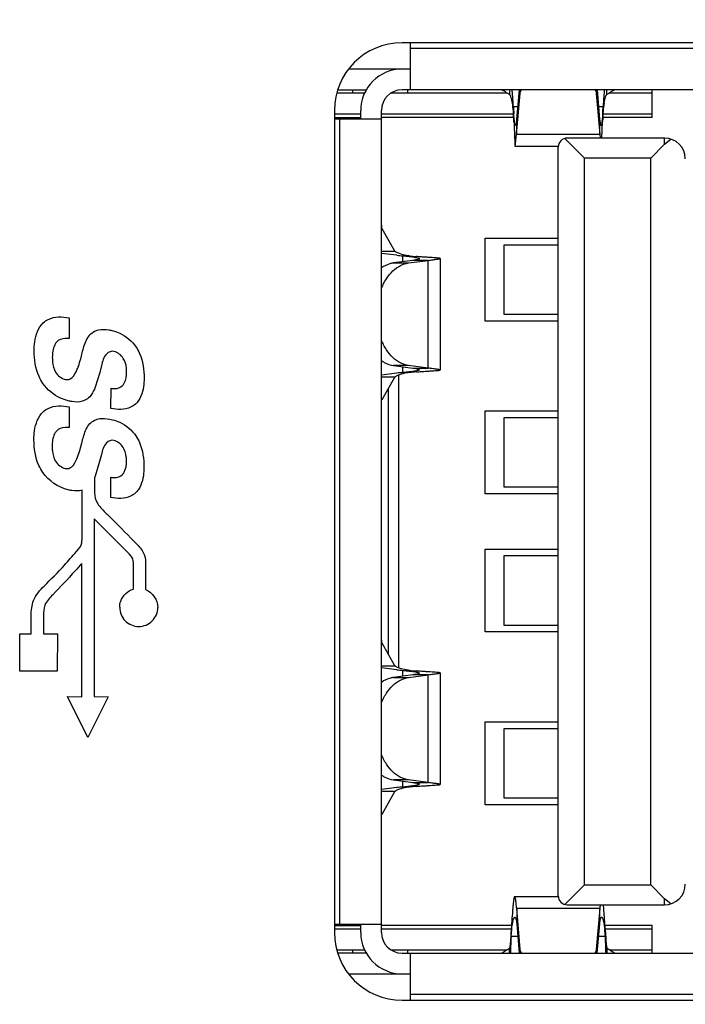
# Model space of a CAD drawing. Header units: inches. Extents: x 0 to 34, y 0 to 22.
# Tile 58 of 74: x 20.695 to 21.074, y 14.832 to 15.393. Entities that reach past the tile are written whole.
import ezdxf

# ---------------------------------------------------------------- set-up
doc = ezdxf.new("R2010")
doc.units = ezdxf.units.IN
doc.header["$LTSCALE"] = 1.87
doc.header["$MEASUREMENT"] = 0
doc.layers.get('0').update_dxf_attribs({"linetype": 'CONTINUOUS'})
doc.layers.add('02___PRT_ALL_AXES', color=7, linetype='CONTINUOUS')
doc.layers.add('DIMENSIONS', color=7, linetype='CONTINUOUS')
doc.styles.get("Standard").update_dxf_attribs({"font": 'txt', "width": 0.8})
doc.dimstyles.new('DIMSTYLE_1', dxfattribs={"dimtxt": 0.125, "dimasz": 0.18, "dimexe": 0.125, "dimexo": 0.0625, "dimgap": 0.0625, "dimtad": 0, "dimtih": 1, "dimtoh": 1, "dimdec": 3, "dimzin": 4, "dimdsep": 46, "dimtxsty": 'STANDARD', "dimblk": '_FILLED', "dimblk1": '_FILLED', "dimblk2": '_FILLED', "dimcen": 0.09, "dimadec": 0, "dimazin": 0, "dimtp": 0.001, "dimtm": 0.001, "dimtfac": 1, "dimtdec": 3, "dimtofl": 0, "dimtmove": 0, "dimatfit": 3, "dimldrblk": '_FILLED', "dimfxl": 1, "dimtolj": 1, "dimtzin": 4, "dimarcsym": 0})

# ---------------------------------------------------------------- blocks, each defined once
blk = doc.blocks.new('_FILLED')
at = {"color": 0, "linetype": 'BYBLOCK'}
blk.add_solid([(0, 0), (-1, 0.1736111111), (-1, -0.1736111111)], dxfattribs=at)
blk = doc.blocks.new('*D21')
at = {"layer": 'DIMENSIONS', "color": 2, "linetype": 'CONTINUOUS'}
for p, q in [((21.1172208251, 16.1584985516), (22.5545664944, 16.1584985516)), ((22.4295664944, 16.1584985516), (22.4295664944, 15.7580064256)), ((22.4295664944, 15.1075142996), (22.4295664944, 15.5080064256)), ((21.1172208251, 15.1075142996), (22.5545664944, 15.1075142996))]:
    blk.add_line(p, q, dxfattribs=at)
at = {"layer": 'DIMENSIONS', "color": 2, "linetype": 'CONTINUOUS', "xscale": 0.18, "yscale": 0.18, "zscale": 0.18}
for p, rotation in [((22.4295664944, 16.1584985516), 90), ((22.4295664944, 15.1075142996), 270)]:
    blk.add_blockref('_FILLED', p, dxfattribs=dict(at, rotation=rotation))
at = {"layer": 'DIMENSIONS', "color": 2, "linetype": 'CONTINUOUS', "insert": (22.4295664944, 15.6955064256), "char_height": 0.125, "width": 1.225, "attachment_point": 2, "line_spacing_factor": 0.9}
blk.add_mtext('1.051{\\Ftxt.shx;\\W1.000000;\\H0.125000; }[26.7]', dxfattribs=at)
blk = doc.blocks.new('*D22')
at = {"layer": 'DIMENSIONS', "color": 2, "linetype": 'CONTINUOUS'}
for p, q in [((21.1172208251, 15.1075142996), (22.5545664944, 15.1075142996)), ((22.4295664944, 15.1075142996), (22.4295664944, 14.4300182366)), ((22.4295664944, 13.5025221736), (22.4295664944, 14.1800182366)), ((21.3043664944, 13.5025221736), (22.5545664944, 13.5025221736))]:
    blk.add_line(p, q, dxfattribs=at)
at = {"layer": 'DIMENSIONS', "color": 2, "linetype": 'CONTINUOUS', "xscale": 0.18, "yscale": 0.18, "zscale": 0.18}
for p, rotation in [((22.4295664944, 15.1075142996), 90), ((22.4295664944, 13.5025221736), 270)]:
    blk.add_blockref('_FILLED', p, dxfattribs=dict(at, rotation=rotation))
at = {"layer": 'DIMENSIONS', "color": 2, "linetype": 'CONTINUOUS', "insert": (22.4295664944, 14.3675182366), "char_height": 0.125, "width": 1.325, "attachment_point": 2, "line_spacing_factor": 0.9}
blk.add_mtext('1.605{\\Ftxt.shx;\\W1.000000;\\H0.125000; }[40.77]', dxfattribs=at)

msp = doc.modelspace()

# ---------------------------------------------------------------- linework, layer by layer
at = {"color": 7, "linetype": 'CONTINUOUS'}
for p, q in [((20.9177129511, 15.3535772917), (20.9177129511, 15.3803883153)), ((20.9177129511, 15.377199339), (21.0862168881, 15.377199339)), ((20.9177129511, 15.3653883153), (20.882454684, 15.3653883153)), ((20.8915245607, 15.3516087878), (20.8756700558, 15.3516087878)), ((20.8762338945, 15.3535772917), (20.8925320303, 15.3535772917)), ((20.8846420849, 15.3535772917), (20.8846420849, 15.3516087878)), ((20.9729371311, 15.3516087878), (20.9064899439, 15.3516087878)), ((21.0909412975, 15.3535772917), (20.9129885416, 15.3535772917)), ((20.9161381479, 15.3516087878), (20.9161381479, 15.3535772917)), ((20.9744660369, 15.3506405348), (20.9744676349, 15.3535772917)), ((20.9796655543, 15.3535772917), (20.9781622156, 15.3368363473)), ((20.9781622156, 15.3281983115), (20.9802523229, 15.3514734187)), ((20.9802523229, 15.3514734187), (20.9802523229, 15.3535772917)), ((21.0236775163, 15.3535772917), (21.0236775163, 15.3514734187)), ((21.0236775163, 15.3514734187), (21.0257676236, 15.3281983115)), ((21.0257676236, 15.3368363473), (21.0242642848, 15.3535772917)), ((21.0294622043, 15.3535772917), (21.0294638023, 15.3506405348)), ((21.0555082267, 15.3516087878), (21.0309927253, 15.3516087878)), ((21.0555082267, 15.3378292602), (21.0555082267, 15.3535772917)), ((20.9763740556, 15.3439740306), (20.9788031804, 15.3439740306)), ((21.0251266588, 15.3439740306), (21.0275557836, 15.3439740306)), ((20.8743664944, 15.3397977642), (20.8893664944, 15.3397977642)), ((20.8743664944, 15.3378292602), (20.8893664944, 15.3378292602)), ((20.8893664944, 15.3370418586), (20.8893664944, 15.3417662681)), ((20.901177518, 14.8732623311), (20.901177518, 15.3417662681)), ((20.901177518, 15.3397977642), (20.9764686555, 15.3397977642)), ((20.9765789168, 15.3378292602), (20.901177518, 15.3378292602)), ((21.0555082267, 15.3378292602), (21.0273501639, 15.3378292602)), ((21.0274606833, 15.3397977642), (21.0555082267, 15.3397977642)), ((20.8743664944, 15.3370418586), (20.901177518, 15.3370418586)), ((20.8775554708, 14.8779867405), (20.8775554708, 15.3370418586)), ((20.9781622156, 15.3368363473), (20.9781622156, 15.3281983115)), ((21.0257676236, 15.3281983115), (21.0257676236, 15.3368363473)), ((21.0268268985, 15.3260182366), (21.0272275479, 15.3354857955)), ((20.9774245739, 15.3212939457), (20.9781622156, 15.3281983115)), ((20.9781622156, 15.3281983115), (21.0257676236, 15.3281983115)), ((21.0057397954, 15.325838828), (21.0169255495, 15.3146530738)), ((21.0625948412, 15.3260182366), (21.0070830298, 15.3260182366)), ((21.0257676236, 15.3281983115), (21.02596127, 15.3260182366)), ((21.0625948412, 15.3225270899), (21.0625948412, 15.3260182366)), ((21.0019800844, 15.3212938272), (20.9774245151, 15.3212938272)), ((21.0019649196, 14.8941284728), (21.0019649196, 15.3209001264)), ((21.0547208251, 15.3146530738), (21.0625948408, 15.3225270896)), ((21.0625948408, 15.3225270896), (21.0660859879, 15.3254904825)), ((21.0169255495, 14.9003755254), (21.0169255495, 15.3146530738)), ((21.0547208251, 15.3146530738), (21.0169255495, 15.3146530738)), ((21.0547208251, 14.9003755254), (21.0547208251, 15.3146530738)), ((20.9011775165, 15.2743209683), (20.9015555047, 15.2743194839)), ((20.9088754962, 15.2614946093), (20.9015531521, 15.2743194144)), ((20.9602326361, 15.2216875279), (20.9602326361, 15.2689316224)), ((20.9602326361, 15.2689316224), (21.0019649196, 15.2689316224)), ((20.9708625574, 15.2649946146), (20.9708625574, 15.2256245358)), ((21.0019649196, 15.2649946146), (20.9708638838, 15.2649946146)), ((20.9099567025, 15.2592088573), (20.9011676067, 15.2603013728)), ((20.901177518, 15.2614946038), (20.9088733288, 15.261494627)), ((20.9134393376, 15.258861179), (20.9171850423, 15.258861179)), ((20.9134393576, 15.2555658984), (20.9134393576, 15.258861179)), ((20.9134393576, 15.258861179), (20.918939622, 15.2582594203)), ((20.9191454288, 15.2563337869), (20.908067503, 15.2548429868)), ((20.908067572, 15.2548429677), (20.9167041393, 15.2548430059)), ((20.9167042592, 15.2548429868), (20.9277814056, 15.2563337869)), ((20.9277816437, 15.2563338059), (20.9191450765, 15.2563337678)), ((20.9277814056, 15.1949152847), (20.9277814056, 15.2563337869)), ((20.9346545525, 15.2574076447), (20.9346545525, 15.1938414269)), ((20.9708638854, 15.2256245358), (21.0019649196, 15.2256245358)), ((21.0019649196, 15.2216875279), (20.9602326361, 15.2216875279)), ((20.9099233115, 15.1920367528), (20.9011675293, 15.190947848)), ((20.908067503, 15.1964060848), (20.9191454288, 15.1949152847)), ((20.9167041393, 15.1964060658), (20.908067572, 15.1964061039)), ((20.9171850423, 15.1923878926), (20.9134393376, 15.1923878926)), ((20.9134393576, 15.1923878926), (20.9134393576, 15.1956831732)), ((20.9189396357, 15.1929896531), (20.9134393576, 15.1923878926)), ((20.9277814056, 15.1949152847), (20.9167042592, 15.1964060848)), ((20.9191450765, 15.1949153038), (20.9277816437, 15.1949152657)), ((20.9088733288, 15.1897544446), (20.901177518, 15.1897544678)), ((20.901553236, 15.1769298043), (20.9088754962, 15.1897544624)), ((20.9110200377, 15.0240856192), (20.9110200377, 15.1909431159)), ((20.9051145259, 15.0318613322), (20.9051145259, 15.183167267)), ((20.9015555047, 15.1769295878), (20.9011775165, 15.1769281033)), ((20.9602326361, 15.1232623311), (20.9602326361, 15.1705064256)), ((20.9602326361, 15.1705064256), (21.0019649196, 15.1705064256)), ((20.9708625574, 15.1665694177), (20.9708625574, 15.127199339)), ((21.0019649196, 15.1665694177), (20.9708638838, 15.1665694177)), ((20.9708638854, 15.127199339), (21.0019649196, 15.127199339)), ((21.0019649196, 15.1232623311), (20.9602326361, 15.1232623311)), ((20.9602326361, 15.0445221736), (20.9602326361, 15.0917662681)), ((20.9602326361, 15.0917662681), (21.0019649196, 15.0917662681)), ((20.9708625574, 15.0878292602), (20.9708625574, 15.0484591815)), ((21.0019649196, 15.0878292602), (20.9708638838, 15.0878292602)), ((20.9708638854, 15.0484591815), (21.0019649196, 15.0484591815)), ((21.0019649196, 15.0445221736), (20.9602326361, 15.0445221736)), ((20.9011775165, 15.0381004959), (20.9015555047, 15.0380990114)), ((20.9088754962, 15.0252741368), (20.9015532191, 15.0380988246)), ((20.9099567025, 15.0229883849), (20.9011676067, 15.0240809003)), ((20.901177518, 15.0252741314), (20.9088733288, 15.0252741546)), ((20.9191454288, 15.0201133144), (20.908067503, 15.0186225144)), ((20.908067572, 15.0186224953), (20.9167041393, 15.0186225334)), ((20.9134393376, 15.0226407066), (20.9171850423, 15.0226407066)), ((20.9134393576, 15.019345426), (20.9134393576, 15.0226407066)), ((20.9134393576, 15.0226407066), (20.918939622, 15.0220389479)), ((20.9167042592, 15.0186225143), (20.9277814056, 15.0201133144)), ((20.9277816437, 15.0201133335), (20.9191450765, 15.0201132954)), ((20.9277814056, 14.9586948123), (20.9277814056, 15.0201133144)), ((20.9346545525, 15.0211871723), (20.9346545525, 14.9576209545)), ((20.9602326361, 14.9460969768), (20.9602326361, 14.9933410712)), ((20.9602326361, 14.9933410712), (21.0019649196, 14.9933410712)), ((20.9708625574, 14.9894040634), (20.9708625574, 14.9500339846)), ((21.0019649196, 14.9894040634), (20.9708638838, 14.9894040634)), ((20.9099233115, 14.9558162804), (20.9011675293, 14.9547273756)), ((20.908067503, 14.9601856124), (20.9191454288, 14.9586948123)), ((20.9167041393, 14.9601855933), (20.908067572, 14.9601856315)), ((20.9171850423, 14.9561674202), (20.9134393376, 14.9561674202)), ((20.9134393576, 14.9561674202), (20.9134393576, 14.9594627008)), ((20.9189396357, 14.9567691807), (20.9134393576, 14.9561674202)), ((20.9277814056, 14.9586948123), (20.9167042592, 14.9601856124)), ((20.9191450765, 14.9586948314), (20.9277816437, 14.9586947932)), ((20.9088733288, 14.9535339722), (20.901177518, 14.9535339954)), ((20.9015531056, 14.9407091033), (20.9088754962, 14.9535339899)), ((20.9708638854, 14.9500339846), (21.0019649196, 14.9500339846)), ((21.0019649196, 14.9460969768), (20.9602326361, 14.9460969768)), ((20.9015555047, 14.9407091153), (20.9011775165, 14.9407076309)), ((21.0169255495, 14.9003755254), (21.0057397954, 14.8891897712)), ((21.0169255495, 14.9003755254), (21.0547208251, 14.9003755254)), ((21.0625948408, 14.8925015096), (21.0547208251, 14.9003755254)), ((20.9771444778, 14.893734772), (21.0019800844, 14.893734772)), ((21.0070830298, 14.8890103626), (21.0625948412, 14.8890103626)), ((21.028819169, 14.8736232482), (21.0277123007, 14.8890103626)), ((21.0660859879, 14.8895381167), (21.0625948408, 14.8925015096)), ((21.0625948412, 14.8890103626), (21.0625948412, 14.8925015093)), ((21.0256558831, 14.8868302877), (20.9782739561, 14.8868302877)), ((20.9802709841, 14.863569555), (20.9782739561, 14.8868302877)), ((20.9782739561, 14.8868302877), (20.9782739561, 14.8781922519)), ((21.0256558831, 14.8868302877), (21.0236588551, 14.863569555)), ((21.0256558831, 14.8781922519), (21.0256558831, 14.8868302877)), ((20.8743664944, 14.8779867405), (20.901177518, 14.8779867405)), ((20.8743664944, 14.877199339), (20.8893664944, 14.877199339)), ((20.8893664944, 14.8732623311), (20.8893664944, 14.8779867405)), ((20.9753299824, 14.877199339), (20.901177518, 14.877199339)), ((20.9782739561, 14.8781922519), (20.9797112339, 14.8614513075)), ((21.0242186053, 14.8614513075), (21.0256558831, 14.8781922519)), ((21.0555082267, 14.877199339), (21.028600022, 14.877199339)), ((21.0555082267, 14.8614513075), (21.0555082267, 14.877199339)), ((20.8893664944, 14.875230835), (20.8743664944, 14.875230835)), ((20.9752081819, 14.875230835), (20.901177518, 14.875230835)), ((20.9751106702, 14.8736232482), (20.9748071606, 14.8689679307)), ((20.9751106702, 14.8710545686), (20.9754331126, 14.8749102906)), ((20.9751106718, 14.8710545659), (20.9751106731, 14.8736232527)), ((21.0555082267, 14.875230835), (21.0287217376, 14.875230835)), ((21.0288191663, 14.873623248), (21.0288191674, 14.8710545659)), ((21.028819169, 14.8736232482), (21.0291211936, 14.8689860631)), ((20.9788867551, 14.8710545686), (20.9751106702, 14.8710545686)), ((21.028819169, 14.8710545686), (21.0250430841, 14.8710545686)), ((20.8756700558, 14.8634198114), (20.8915245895, 14.8634198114)), ((20.8925320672, 14.8614513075), (20.8762338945, 14.8614513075)), ((20.8846420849, 14.8634198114), (20.8846420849, 14.8614513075)), ((20.9064899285, 14.8634198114), (20.9727388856, 14.8634198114)), ((20.9129885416, 14.8614513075), (21.0909412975, 14.8614513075)), ((20.9161381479, 14.8614513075), (20.9161381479, 14.8634198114)), ((20.9177129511, 14.8346402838), (20.9177129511, 14.8614513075)), ((20.9741985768, 14.8614513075), (20.9741970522, 14.8643880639)), ((20.9802709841, 14.8614513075), (20.9802709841, 14.863569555)), ((21.0236588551, 14.863569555), (21.0236588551, 14.8614513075)), ((21.029732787, 14.8643880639), (21.0297312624, 14.8614513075)), ((21.0311909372, 14.8634198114), (21.0555082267, 14.8634198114)), ((20.882454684, 14.8496402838), (20.9177129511, 14.8496402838)), ((21.0862168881, 14.8378292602), (20.9177129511, 14.8378292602))]:
    msp.add_line(p, q, dxfattribs=at)
at = {"color": 40, "linetype": 'CONTINUOUS'}
for p, q in [((20.7232045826, 15.2235403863), (20.7231709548, 15.2116987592)), ((20.7301250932, 15.2016774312), (20.7303992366, 15.2028297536)), ((20.7405943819, 15.192409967), (20.7380179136, 15.1840323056)), ((20.7416189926, 15.1963415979), (20.7405943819, 15.192409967)), ((20.7470172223, 15.1719450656), (20.7470363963, 15.1834478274)), ((20.7231061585, 15.172826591), (20.7230864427, 15.1609988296)), ((20.7300280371, 15.1509511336), (20.7303146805, 15.1521034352)), ((20.7299593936, 15.1505984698), (20.7300280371, 15.1509511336)), ((20.7405098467, 15.1416961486), (20.7379333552, 15.1333045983)), ((20.7415205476, 15.1456153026), (20.7405098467, 15.1416961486)), ((20.7375513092, 15.1324107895), (20.7375394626, 15.1253038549)), ((20.7379333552, 15.1333045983), (20.7375513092, 15.1324107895)), ((20.7469187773, 15.1212187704), (20.746937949, 15.1327201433)), ((20.7305266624, 15.1167974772), (20.7305546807, 15.1252738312)), ((20.7304956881, 15.0982155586), (20.7305266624, 15.1167974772)), ((20.7375124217, 15.1090816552), (20.7373433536, 15.0076554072)), ((20.7382708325, 15.1082942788), (20.7375124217, 15.1090816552)), ((20.7567133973, 15.0896537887), (20.7382708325, 15.1082942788)), ((20.7304367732, 15.0953670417), (20.7304956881, 15.0982155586)), ((20.7303447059, 15.0076392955), (20.7304713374, 15.0836072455)), ((20.7597706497, 15.0690056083), (20.7597923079, 15.0819986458)), ((20.7667506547, 15.0820009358), (20.7667424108, 15.0687231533)), ((20.7014878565, 15.0435485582), (20.7015186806, 15.0537082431)), ((20.7085034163, 15.0537104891), (20.7084864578, 15.0435368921)), ((20.6949688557, 15.0221566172), (20.6950045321, 15.0435593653)), ((20.6950045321, 15.0435593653), (20.7014878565, 15.0435485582)), ((20.7084864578, 15.0435368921), (20.716433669, 15.0435236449)), ((20.716433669, 15.0435236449), (20.7163979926, 15.0221208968)), ((20.7163979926, 15.0221208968), (20.6949688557, 15.0221566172)), ((20.7222336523, 15.0076805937), (20.7303447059, 15.0076392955)), ((20.7338185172, 14.9844265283), (20.7222336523, 15.0076805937)), ((20.7454683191, 15.0076279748), (20.7338185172, 14.9844265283)), ((20.7373433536, 15.0076554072), (20.7454683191, 15.0076279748))]:
    msp.add_line(p, q, dxfattribs=at)
at = {"color": 7, "linetype": 'CONTINUOUS'}
for centre, radius, start, end in [((20.9129885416, 15.3417662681), 0.0236220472, 90, 180), ((20.9129885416, 15.3417662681), 0.0118110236, 90, 180), ((20.6078843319, 15.3248446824), 0.3689524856, 4.1571206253, 4.4678368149), ((20.4913870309, 15.3163610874), 0.4857582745, 3.9471103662, 4.159028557), ((19.9612442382, 15.280502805), 1.0171121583, 3.5777743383, 3.9065814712), ((22.0531782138, 15.2798340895), 1.0276260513, 176.0990678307, 176.4215210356), ((21.5197285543, 15.3158846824), 0.4929598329, 175.8520206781, 176.0613724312), ((21.3954191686, 15.3249141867), 0.3683229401, 175.5352214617, 175.854233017), ((20.9354811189, 15.3388143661), 0.0409749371, 3.6254261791, 10.1221197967), ((21.4409012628, 15.372649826), 0.4654114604, 183.5324514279, 184.0105468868), ((20.4651503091, 15.3791019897), 0.5635014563, 356.0310666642, 356.4259370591), ((21.068364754, 15.3388222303), 0.0408906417, 169.8344245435, 176.3781315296), ((20.553330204, 15.3149605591), 0.4238695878, 2.7206420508, 3.5769483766), ((21.4720206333, 15.3137911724), 0.4453218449, 176.4448373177, 177.207631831), ((21.0070830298, 15.3209001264), 0.0051181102, 90, 180), ((21.0625948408, 15.314207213), 0.0118110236, 0, 90), ((20.9671478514, 15.8144697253), 0.5581984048, 264.1193459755, 264.4785975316), ((20.9429191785, 15.5259814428), 0.2683569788, 264.4972101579, 265.3333856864), ((20.9669388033, 14.6389062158), 0.5560612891, 95.5210484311, 95.8851397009), ((20.9420387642, 14.9351655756), 0.25842023, 94.6486279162, 95.5189305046), ((20.9671478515, 15.5782492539), 0.5581984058, 264.1193459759, 264.4785975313), ((20.9429191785, 15.2897609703), 0.2683569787, 264.4972101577, 265.3333856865), ((20.9669388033, 14.4026857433), 0.5560612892, 95.5210484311, 95.8851397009), ((20.9420387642, 14.6989451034), 0.2584202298, 94.6486279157, 95.5189305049), ((21.0625948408, 14.9008213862), 0.0118110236, 270, 360), ((21.0070830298, 14.8941284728), 0.0051181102, 180, 270), ((21.1627141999, 14.8752086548), 0.1375501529, 174.241281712, 175.1532929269), ((21.9488690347, 14.8159134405), 0.9754669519, 176.2361554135, 176.6083317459), ((20.9129885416, 14.8732623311), 0.0236220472, 180, 270), ((20.9129885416, 14.8732623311), 0.0118110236, 180, 270), ((20.9506251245, 14.8664565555), 0.0783291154, 3.3652655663, 6.2088730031), ((21.1939941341, 14.8580283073), 0.2192707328, 176.5942126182, 178.0980167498), ((20.8091134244, 14.8579809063), 0.2200943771, 1.889236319, 3.4053885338), ((21.3908091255, 14.8515100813), 0.4161947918, 178.3482444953, 178.6326460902), ((21.2991497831, 14.8541422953), 0.324497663, 178.0284881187, 178.3463160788), ((20.7031746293, 14.8540847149), 0.3261042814, 1.6445488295, 1.9597868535), ((20.6128517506, 14.8515034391), 0.4164640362, 1.3675351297, 1.642904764)]:
    msp.add_arc(centre, radius, start, end, dxfattribs=at)
at = {"color": 40, "linetype": 'CONTINUOUS'}
for centre, radius, start, end in [((20.7434971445, 15.1984148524), 0.0137643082, 166.2885789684, 167.7949056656), ((20.7628364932, 15.0585462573), 0.0108680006, 179.8529252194, 269.9560614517), ((20.7628551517, 15.0585610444), 0.010882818, 269.8578880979, 359.9510985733)]:
    msp.add_arc(centre, radius, start, end, dxfattribs=at)
at = {"color": 7, "linetype": 'CONTINUOUS'}
for points, knots in [([(20.9744660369, 15.3506405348), (20.9735785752, 15.3511456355), (20.9719700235, 15.3522888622), (20.9702301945, 15.3533142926), (20.9693061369, 15.3535772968)], [0, 0, 0, 0, 0.5152322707, 1, 1, 1, 1]), ([(20.9758182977, 15.3460155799), (20.9757056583, 15.3466436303), (20.9754770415, 15.3477551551), (20.9751393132, 15.3490358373), (20.9748792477, 15.3498199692), (20.974724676, 15.3502235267), (20.9745953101, 15.3504798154), (20.9745132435, 15.350614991), (20.9744684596, 15.3506405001)], [0, 0, 0, 0, 0.3951040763, 0.7025952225, 0.8186859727, 0.907573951, 0.9680859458, 1, 1, 1, 1]), ([(20.9802523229, 15.3514734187), (20.9802687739, 15.3516566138), (20.98039381, 15.3524094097), (20.9807473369, 15.3531156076), (20.9810922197, 15.353578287)], [0, 0, 0, 0, 0.2416955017, 1, 1, 1, 1]), ([(21.0228376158, 15.353578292), (21.0229569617, 15.3534181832), (21.0233755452, 15.3527829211), (21.0236273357, 15.3520322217), (21.0236775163, 15.3514734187)], [0, 0, 0, 0, 0.2624991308, 1, 1, 1, 1]), ([(21.0281160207, 15.346039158), (21.0282285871, 15.346664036), (21.0284564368, 15.3477699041), (21.028792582, 15.3490441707), (21.0290520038, 15.3498241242), (21.0292061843, 15.3502255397), (21.0293350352, 15.3504805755), (21.0294167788, 15.3506150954), (21.0294613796, 15.3506405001)], [0, 0, 0, 0, 0.3951192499, 0.7025610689, 0.8186456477, 0.9075346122, 0.9680583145, 1, 1, 1, 1]), ([(21.0346237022, 15.3535772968), (21.0336996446, 15.3533142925), (21.0319598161, 15.3522888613), (21.0303512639, 15.3511456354), (21.0294638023, 15.3506405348)], [0, 0, 0, 0, 0.4847677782, 1, 1, 1, 1]), ([(20.9775237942, 15.3331052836), (20.9774692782, 15.3331052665), (20.9773652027, 15.3333086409), (20.9772825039, 15.3336409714), (20.9771694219, 15.334247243), (20.9770655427, 15.3350456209), (20.9769552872, 15.3360599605), (20.9768000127, 15.3377644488), (20.9766976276, 15.3391331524), (20.9766295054, 15.340098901)], [0, 0, 0, 0, 0.023057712, 0.0758466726, 0.1602827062, 0.2755343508, 0.4197719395, 0.5905186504, 1, 1, 1, 1]), ([(21.0273003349, 15.3400989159), (21.0272322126, 15.3391331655), (21.0271298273, 15.337764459), (21.0269745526, 15.3360599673), (21.026864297, 15.3350456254), (21.0267604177, 15.3342472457), (21.0266473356, 15.3336409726), (21.0265646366, 15.3333086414), (21.026460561, 15.3331052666), (21.026406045, 15.3331052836)], [0, 0, 0, 0, 0.4094812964, 0.580228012, 0.7244656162, 0.8397172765, 0.9241533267, 0.9769422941, 1, 1, 1, 1]), ([(20.9767220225, 15.3350800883), (20.9767698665, 15.3340872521), (20.9768558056, 15.3321933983), (20.9769665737, 15.3295065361), (20.9770587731, 15.32714251), (20.9771369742, 15.3251457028), (20.9771975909, 15.323727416), (20.9772454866, 15.3228055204), (20.9772781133, 15.3222763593), (20.9773102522, 15.3218710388), (20.9773427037, 15.3215590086), (20.9773728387, 15.321406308), (20.9774010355, 15.3212937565), (20.9774245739, 15.3212939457)], [0, 0, 0, 0, 0.2158227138, 0.4116275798, 0.5838962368, 0.7294836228, 0.8455964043, 0.8919514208, 0.9301886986, 0.9601369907, 0.9817141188, 0.9948889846, 1, 1, 1, 1]), ([(20.9781622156, 15.3368363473), (20.9781146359, 15.3363067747), (20.9780234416, 15.3353804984), (20.9778793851, 15.334222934), (20.9777399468, 15.3335112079), (20.9776341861, 15.3331960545), (20.9775572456, 15.333105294), (20.9775237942, 15.3331052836)], [0, 0, 0, 0, 0.4171936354, 0.7281551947, 0.9216817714, 0.9737529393, 1, 1, 1, 1]), ([(21.026406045, 15.3331052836), (21.0263725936, 15.333105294), (21.0262956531, 15.3331960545), (21.0261898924, 15.3335112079), (21.0260504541, 15.334222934), (21.0259063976, 15.3353804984), (21.0258152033, 15.3363067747), (21.0257676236, 15.3368363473)], [0, 0, 0, 0, 0.0262470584, 0.0783182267, 0.271844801, 0.5828063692, 1, 1, 1, 1]), ([(20.9015531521, 15.2743194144), (20.9015083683, 15.2743977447), (20.9014646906, 15.2746640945), (20.9013936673, 15.2751663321), (20.9013372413, 15.2759086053), (20.9012579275, 15.2772783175), (20.9011968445, 15.2793360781), (20.9011785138, 15.2810736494), (20.901177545, 15.2820075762)], [0, 0, 0, 0, 0.0351121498, 0.1021386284, 0.1993594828, 0.3237105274, 0.6365659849, 1, 1, 1, 1]), ([(20.9114008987, 15.260157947), (20.9110615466, 15.2602831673), (20.9104620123, 15.2605252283), (20.9096920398, 15.2608942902), (20.9091914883, 15.2612060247), (20.9089309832, 15.2613988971), (20.9088764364, 15.2614946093)], [0, 0, 0, 0, 0.3772464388, 0.6751714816, 0.8851063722, 1, 1, 1, 1]), ([(20.9171847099, 15.258861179), (20.9166252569, 15.2589153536), (20.9146634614, 15.2591777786), (20.9127301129, 15.2596674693), (20.9114008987, 15.260157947)], [0, 0, 0, 0, 0.2840329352, 1, 1, 1, 1]), ([(20.934654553, 15.2574076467), (20.9346545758, 15.257434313), (20.9345547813, 15.2574849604), (20.9343906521, 15.2575218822), (20.9340896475, 15.2575730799), (20.9334803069, 15.2576421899), (20.9324324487, 15.2577286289), (20.9308664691, 15.2578342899), (20.9289004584, 15.2579586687), (20.9265740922, 15.2581082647), (20.9239284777, 15.2582909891), (20.9220639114, 15.2584341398), (20.9210862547, 15.2585140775)], [0, 0, 0, 0, 0.0058663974, 0.0192739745, 0.0409315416, 0.0709053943, 0.1553911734, 0.2713082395, 0.4166185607, 0.5886035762, 0.7842046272, 1, 1, 1, 1]), ([(20.9011641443, 15.2401919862), (20.9019296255, 15.2421541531), (20.9037426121, 15.2457996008), (20.9074168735, 15.2503597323), (20.9117768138, 15.2535517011), (20.9150824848, 15.2546247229), (20.9167042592, 15.2548429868)], [0, 0, 0, 0, 0.2831218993, 0.5430947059, 0.7800301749, 1, 1, 1, 1]), ([(20.908067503, 15.2548429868), (20.9074676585, 15.2547622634), (20.9050149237, 15.2542668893), (20.9027123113, 15.2531248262), (20.9011700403, 15.2520288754)], [0, 0, 0, 0, 0.2423659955, 1, 1, 1, 1]), ([(20.918939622, 15.2582594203), (20.9194942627, 15.258186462), (20.9204511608, 15.2580542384), (20.921712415, 15.2578086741), (20.9224162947, 15.2576277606), (20.9228471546, 15.257400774), (20.9228469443, 15.2572829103)], [0, 0, 0, 0, 0.4108076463, 0.7184610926, 0.9134469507, 1, 1, 1, 1]), ([(20.9228469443, 15.2572829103), (20.922846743, 15.25717006), (20.9224445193, 15.2569476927), (20.9217728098, 15.2567721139), (20.9205798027, 15.2565329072), (20.9196715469, 15.256404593), (20.9191454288, 15.2563337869)], [0, 0, 0, 0, 0.0872903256, 0.2819599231, 0.5893767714, 1, 1, 1, 1]), ([(20.9277807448, 15.2563337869), (20.9287542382, 15.2564647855), (20.930124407, 15.256643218), (20.931819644, 15.2568661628), (20.9328057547, 15.2570008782), (20.9335671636, 15.2571159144), (20.9341523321, 15.2572160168), (20.9344461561, 15.2572952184), (20.9346545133, 15.2573611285), (20.934654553, 15.2574076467)], [0, 0, 0, 0, 0.422419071, 0.5938103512, 0.7361955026, 0.8485333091, 0.9299204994, 0.9799950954, 1, 1, 1, 1]), ([(20.9167042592, 15.1964060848), (20.9150824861, 15.1966243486), (20.9117768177, 15.1976973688), (20.9074168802, 15.2008893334), (20.9037426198, 15.2054494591), (20.9019296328, 15.2090949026), (20.9011641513, 15.2110570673)], [0, 0, 0, 0, 0.2199698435, 0.4569053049, 0.7168781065, 1, 1, 1, 1]), ([(20.9011700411, 15.1992201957), (20.9017009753, 15.1988429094), (20.9038087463, 15.1975044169), (20.9062386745, 15.1966521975), (20.908067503, 15.1964060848)], [0, 0, 0, 0, 0.2608833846, 1, 1, 1, 1]), ([(20.9171847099, 15.1923878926), (20.916625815, 15.1923337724), (20.914665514, 15.1920714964), (20.9127336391, 15.1915823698), (20.9114051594, 15.1910926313)], [0, 0, 0, 0, 0.283965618, 1, 1, 1, 1]), ([(20.9228469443, 15.1939661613), (20.9228471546, 15.1938482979), (20.9224162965, 15.1936213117), (20.9217124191, 15.1934403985), (20.9204511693, 15.1931948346), (20.9194942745, 15.1930626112), (20.9189396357, 15.1929896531)], [0, 0, 0, 0, 0.0865530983, 0.2815389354, 0.5891923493, 1, 1, 1, 1]), ([(20.9191454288, 15.1949152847), (20.9196715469, 15.1948444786), (20.9205798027, 15.1947161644), (20.9217728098, 15.1944769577), (20.9224445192, 15.1943013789), (20.922846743, 15.1940790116), (20.9228469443, 15.1939661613)], [0, 0, 0, 0, 0.410623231, 0.7180400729, 0.9127096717, 1, 1, 1, 1]), ([(20.921095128, 15.1927357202), (20.92207222, 15.1928155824), (20.923935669, 15.1929586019), (20.926579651, 15.1931411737), (20.9289044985, 15.1932906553), (20.9308691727, 15.1934149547), (20.9324340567, 15.1935205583), (20.9334811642, 15.1936069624), (20.9340900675, 15.1936760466), (20.934390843, 15.1937272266), (20.9345548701, 15.1937641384), (20.9346545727, 15.193814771), (20.9346545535, 15.193841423)], [0, 0, 0, 0, 0.2158110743, 0.4114176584, 0.5834016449, 0.7287070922, 0.844618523, 0.9290984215, 0.9590703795, 0.9807262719, 0.9941329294, 1, 1, 1, 1]), ([(20.9346545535, 15.193841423), (20.9346545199, 15.1938879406), (20.9344461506, 15.1939538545), (20.9341523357, 15.1940330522), (20.933567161, 15.1941331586), (20.932805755, 15.1942481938), (20.9318196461, 15.1943829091), (20.9301244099, 15.1946058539), (20.9287542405, 15.1947842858), (20.9277807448, 15.1949152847)], [0, 0, 0, 0, 0.0200046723, 0.0700799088, 0.1514670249, 0.2638047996, 0.4061896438, 0.5775800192, 1, 1, 1, 1]), ([(20.9114051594, 15.1910926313), (20.9110651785, 15.1909672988), (20.9104645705, 15.1907249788), (20.9096932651, 15.1903554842), (20.9091919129, 15.1900433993), (20.9089310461, 15.1898502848), (20.9088764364, 15.1897544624)], [0, 0, 0, 0, 0.3773094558, 0.6752507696, 0.8851544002, 1, 1, 1, 1]), ([(20.9015532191, 15.0380988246), (20.9015082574, 15.0381774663), (20.9014644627, 15.0384450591), (20.901393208, 15.0389498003), (20.9013366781, 15.0396960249), (20.901257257, 15.0410729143), (20.9011963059, 15.0431403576), (20.9011782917, 15.044885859), (20.9011775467, 15.0458236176)], [0, 0, 0, 0, 0.0350849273, 0.1021203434, 0.1994028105, 0.3238392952, 0.6368011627, 1, 1, 1, 1]), ([(20.9114008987, 15.0239374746), (20.9110615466, 15.0240626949), (20.9104620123, 15.0243047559), (20.9096920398, 15.0246738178), (20.9091914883, 15.0249855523), (20.9089309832, 15.0251784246), (20.9088764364, 15.0252741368)], [0, 0, 0, 0, 0.3772464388, 0.6751714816, 0.8851063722, 1, 1, 1, 1]), ([(20.9171847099, 15.0226407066), (20.9166252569, 15.0226948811), (20.9146634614, 15.0229573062), (20.9127301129, 15.0234469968), (20.9114008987, 15.0239374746)], [0, 0, 0, 0, 0.2840329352, 1, 1, 1, 1]), ([(20.9011641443, 15.0039715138), (20.9019296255, 15.0059336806), (20.9037426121, 15.0095791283), (20.9074168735, 15.0141392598), (20.9117768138, 15.0173312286), (20.9150824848, 15.0184042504), (20.9167042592, 15.0186225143)], [0, 0, 0, 0, 0.2831218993, 0.5430947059, 0.7800301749, 1, 1, 1, 1]), ([(20.908067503, 15.0186225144), (20.9074676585, 15.0185417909), (20.9050149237, 15.0180464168), (20.9027123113, 15.0169043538), (20.9011700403, 15.015808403)], [0, 0, 0, 0, 0.2423659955, 1, 1, 1, 1]), ([(20.918939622, 15.0220389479), (20.9194942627, 15.0219659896), (20.9204511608, 15.021833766), (20.921712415, 15.0215882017), (20.9224162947, 15.0214072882), (20.9228471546, 15.0211803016), (20.9228469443, 15.0210624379)], [0, 0, 0, 0, 0.4108076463, 0.7184610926, 0.9134469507, 1, 1, 1, 1]), ([(20.9228469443, 15.0210624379), (20.922846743, 15.0209495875), (20.9224445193, 15.0207272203), (20.9217728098, 15.0205516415), (20.9205798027, 15.0203124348), (20.9196715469, 15.0201841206), (20.9191454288, 15.0201133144)], [0, 0, 0, 0, 0.0872903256, 0.2819599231, 0.5893767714, 1, 1, 1, 1]), ([(20.934654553, 15.0211871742), (20.9346545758, 15.0212138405), (20.9345547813, 15.0212644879), (20.9343906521, 15.0213014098), (20.9340896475, 15.0213526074), (20.9334803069, 15.0214217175), (20.9324324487, 15.0215081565), (20.9308664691, 15.0216138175), (20.9289004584, 15.0217381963), (20.9265740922, 15.0218877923), (20.9239284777, 15.0220705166), (20.9220639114, 15.0222136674), (20.9210862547, 15.022293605)], [0, 0, 0, 0, 0.0058663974, 0.0192739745, 0.0409315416, 0.0709053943, 0.1553911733, 0.2713082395, 0.4166185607, 0.5886035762, 0.7842046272, 1, 1, 1, 1]), ([(20.9277807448, 15.0201133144), (20.9287542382, 15.020244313), (20.930124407, 15.0204227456), (20.931819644, 15.0206456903), (20.9328057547, 15.0207804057), (20.9335671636, 15.020895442), (20.9341523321, 15.0209955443), (20.9344461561, 15.021074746), (20.9346545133, 15.0211406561), (20.934654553, 15.0211871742)], [0, 0, 0, 0, 0.422419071, 0.5938103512, 0.7361955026, 0.8485333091, 0.9299204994, 0.9799950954, 1, 1, 1, 1]), ([(20.9167042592, 14.9601856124), (20.9150824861, 14.9604038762), (20.9117768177, 14.9614768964), (20.9074168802, 14.964668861), (20.9037426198, 14.9692289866), (20.9019296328, 14.9728744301), (20.9011641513, 14.9748365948)], [0, 0, 0, 0, 0.2199698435, 0.4569053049, 0.7168781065, 1, 1, 1, 1]), ([(20.9011700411, 14.9629997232), (20.9017009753, 14.9626224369), (20.9038087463, 14.9612839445), (20.9062386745, 14.960431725), (20.908067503, 14.9601856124)], [0, 0, 0, 0, 0.2608833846, 1, 1, 1, 1]), ([(20.9171847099, 14.9561674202), (20.916625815, 14.9561132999), (20.914665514, 14.9558510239), (20.9127336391, 14.9553618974), (20.9114051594, 14.9548721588)], [0, 0, 0, 0, 0.283965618, 1, 1, 1, 1]), ([(20.9228469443, 14.9577456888), (20.9228471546, 14.9576278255), (20.9224162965, 14.9574008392), (20.9217124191, 14.957219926), (20.9204511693, 14.9569743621), (20.9194942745, 14.9568421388), (20.9189396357, 14.9567691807)], [0, 0, 0, 0, 0.0865530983, 0.2815389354, 0.5891923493, 1, 1, 1, 1]), ([(20.9191454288, 14.9586948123), (20.9196715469, 14.9586240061), (20.9205798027, 14.958495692), (20.9217728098, 14.9582564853), (20.9224445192, 14.9580809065), (20.922846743, 14.9578585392), (20.9228469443, 14.9577456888)], [0, 0, 0, 0, 0.410623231, 0.7180400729, 0.9127096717, 1, 1, 1, 1]), ([(20.921095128, 14.9565152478), (20.92207222, 14.95659511), (20.923935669, 14.9567381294), (20.926579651, 14.9569207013), (20.9289044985, 14.9570701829), (20.9308691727, 14.9571944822), (20.9324340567, 14.9573000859), (20.9334811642, 14.95738649), (20.9340900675, 14.9574555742), (20.934390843, 14.9575067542), (20.9345548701, 14.957543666), (20.9346545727, 14.9575942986), (20.9346545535, 14.9576209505)], [0, 0, 0, 0, 0.2158110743, 0.4114176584, 0.5834016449, 0.7287070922, 0.844618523, 0.9290984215, 0.9590703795, 0.9807262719, 0.9941329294, 1, 1, 1, 1]), ([(20.9346545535, 14.9576209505), (20.9346545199, 14.9576674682), (20.9344461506, 14.9577333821), (20.9341523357, 14.9578125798), (20.933567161, 14.9579126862), (20.932805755, 14.9580277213), (20.9318196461, 14.9581624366), (20.9301244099, 14.9583853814), (20.9287542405, 14.9585638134), (20.9277807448, 14.9586948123)], [0, 0, 0, 0, 0.0200046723, 0.0700799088, 0.1514670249, 0.2638047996, 0.4061896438, 0.5775800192, 1, 1, 1, 1]), ([(20.9114051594, 14.9548721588), (20.9110651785, 14.9547468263), (20.9104645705, 14.9545045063), (20.9096932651, 14.9541350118), (20.9091919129, 14.9538229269), (20.9089310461, 14.9536298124), (20.9088764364, 14.9535339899)], [0, 0, 0, 0, 0.3773094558, 0.6752507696, 0.8851544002, 1, 1, 1, 1]), ([(20.9771445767, 14.8937346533), (20.9770399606, 14.8937349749), (20.9768554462, 14.8933194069), (20.9767008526, 14.8926743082), (20.9764960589, 14.891467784), (20.9763048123, 14.8898910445), (20.976103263, 14.8878864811), (20.9758191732, 14.8845328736), (20.9756313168, 14.8818426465), (20.9755060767, 14.8799472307)], [0, 0, 0, 0, 0.0224864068, 0.0753209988, 0.1601852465, 0.2759324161, 0.4206720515, 0.591708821, 1, 1, 1, 1]), ([(20.9782739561, 14.8868302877), (20.9781897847, 14.8878105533), (20.9780314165, 14.8895178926), (20.9777909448, 14.8914874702), (20.9775920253, 14.8926532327), (20.9774493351, 14.8932241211), (20.9773407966, 14.8935621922), (20.9772049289, 14.8937344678), (20.9771445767, 14.8937346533)], [0, 0, 0, 0, 0.4179350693, 0.7289621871, 0.8407867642, 0.9225306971, 0.9743631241, 1, 1, 1, 1]), ([(20.9754331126, 14.8749102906), (20.9755392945, 14.8758827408), (20.9757634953, 14.8776071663), (20.9761824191, 14.8797922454), (20.9765860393, 14.8811450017), (20.9769377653, 14.8817766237), (20.9771518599, 14.8819233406), (20.9772402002, 14.8819233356)], [0, 0, 0, 0, 0.3973488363, 0.7051679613, 0.9056461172, 0.9641168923, 1, 1, 1, 1]), ([(20.9772402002, 14.8819233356), (20.9773735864, 14.8819233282), (20.9775720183, 14.8816980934), (20.9777242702, 14.8813528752), (20.9779299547, 14.8807169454), (20.9781237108, 14.8796547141), (20.9782282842, 14.8787241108), (20.9782739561, 14.8781922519)], [0, 0, 0, 0, 0.1005054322, 0.1848905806, 0.295724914, 0.5977735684, 1, 1, 1, 1]), ([(21.0256558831, 14.8781922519), (21.0257015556, 14.8787241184), (21.0258061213, 14.8796547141), (21.0259998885, 14.8807169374), (21.0262055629, 14.8813528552), (21.0263578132, 14.8816980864), (21.0265562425, 14.8819233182), (21.0266896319, 14.8819233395)], [0, 0, 0, 0, 0.4022325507, 0.704269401, 0.8151049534, 0.8994920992, 1, 1, 1, 1]), ([(21.0266896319, 14.8819233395), (21.0267778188, 14.8819233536), (21.0269915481, 14.8817771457), (21.0273428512, 14.8811472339), (21.0277459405, 14.8797980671), (21.028164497, 14.8776184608), (21.0283885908, 14.8758982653), (21.0284947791, 14.8749281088)], [0, 0, 0, 0, 0.0359077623, 0.0943826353, 0.2948292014, 0.6026144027, 1, 1, 1, 1]), ([(20.9748071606, 14.8689679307), (20.9747612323, 14.8683473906), (20.9746737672, 14.8672514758), (20.9745471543, 14.8659781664), (20.9744379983, 14.8651990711), (20.9743663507, 14.8648002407), (20.974295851, 14.8645491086), (20.974239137, 14.8644117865), (20.9741993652, 14.8643880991)], [0, 0, 0, 0, 0.4022610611, 0.7111382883, 0.8258592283, 0.9123780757, 0.9700738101, 1, 1, 1, 1]), ([(21.0291211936, 14.8689860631), (21.029167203, 14.8683631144), (21.0292550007, 14.8672628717), (21.0293821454, 14.8659845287), (21.0294914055, 14.8652022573), (21.0295631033, 14.8648018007), (21.0296337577, 14.864549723), (21.029690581, 14.8644118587), (21.0297304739, 14.8643880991)], [0, 0, 0, 0, 0.4022417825, 0.7111584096, 0.8258910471, 0.9124150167, 0.9700998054, 1, 1, 1, 1]), ([(20.9692759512, 14.8614513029), (20.9701626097, 14.8617159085), (20.9718217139, 14.8627442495), (20.9733487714, 14.8638818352), (20.9741970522, 14.8643880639)], [0, 0, 0, 0, 0.4836525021, 1, 1, 1, 1]), ([(20.9811123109, 14.8614500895), (20.9809921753, 14.8616112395), (20.9805711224, 14.8622506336), (20.9803192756, 14.8630070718), (20.9802709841, 14.863569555)], [0, 0, 0, 0, 0.2625576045, 1, 1, 1, 1]), ([(21.0236588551, 14.863569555), (21.0236430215, 14.8633851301), (21.0235197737, 14.8626271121), (21.0231646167, 14.8619156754), (21.0228175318, 14.8614500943)], [0, 0, 0, 0, 0.2417055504, 1, 1, 1, 1]), ([(21.029732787, 14.8643880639), (21.0305810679, 14.8638818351), (21.0321081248, 14.8627442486), (21.0337672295, 14.8617159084), (21.034653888, 14.8614513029)], [0, 0, 0, 0, 0.5163475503, 1, 1, 1, 1])]:
    msp.add_open_spline(points, degree=3, knots=knots, dxfattribs=at)
at = {"color": 40, "linetype": 'CONTINUOUS'}
for points, knots in [([(20.7031802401, 15.2047876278), (20.7031830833, 15.2064932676), (20.7034601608, 15.2120825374), (20.7055345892, 15.2179634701), (20.7084011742, 15.2206747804)], [0, 0, 0, 0, 0.3018121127, 1, 1, 1, 1]), ([(20.7084011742, 15.2206747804), (20.7092551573, 15.2214762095), (20.7135444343, 15.2245080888), (20.7193052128, 15.2243626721), (20.7232045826, 15.2235403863)], [0, 0, 0, 0, 0.2271298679, 1, 1, 1, 1]), ([(20.7399431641, 15.216676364), (20.7418411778, 15.2170674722), (20.7446250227, 15.2169583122), (20.7472594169, 15.2163806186), (20.7479993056, 15.2161879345)], [0, 0, 0, 0, 0.7170846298, 1, 1, 1, 1]), ([(20.7479993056, 15.2161879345), (20.7493963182, 15.2158256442), (20.7545933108, 15.2140828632), (20.7590853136, 15.21030588), (20.7613033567, 15.206942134)], [0, 0, 0, 0, 0.263726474, 1, 1, 1, 1]), ([(20.7159522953, 15.209676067), (20.7155398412, 15.209215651), (20.7138549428, 15.2066095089), (20.7135806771, 15.2033746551), (20.7135766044, 15.2009314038)], [0, 0, 0, 0, 0.201915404, 1, 1, 1, 1]), ([(20.7231709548, 15.2116987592), (20.722420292, 15.211794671), (20.7198931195, 15.2119820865), (20.717149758, 15.2110150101), (20.7159522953, 15.209676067)], [0, 0, 0, 0, 0.2964146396, 1, 1, 1, 1]), ([(20.7303992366, 15.2028297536), (20.7306846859, 15.2040134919), (20.7316704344, 15.2076431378), (20.7329170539, 15.2113572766), (20.7344849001, 15.2133896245)], [0, 0, 0, 0, 0.3217523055, 1, 1, 1, 1]), ([(20.7082491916, 15.1861569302), (20.70739199, 15.1874097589), (20.7041921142, 15.1931010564), (20.7031626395, 15.1998097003), (20.7031802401, 15.2047876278)], [0, 0, 0, 0, 0.2336857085, 1, 1, 1, 1]), ([(20.7486991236, 15.2044131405), (20.7472906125, 15.2047844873), (20.742979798, 15.2028377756), (20.7422100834, 15.1987003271), (20.7416189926, 15.1963415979)], [0, 0, 0, 0, 0.3746209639, 1, 1, 1, 1]), ([(20.7613033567, 15.206942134), (20.7620831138, 15.2057631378), (20.7650331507, 15.2002622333), (20.7659018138, 15.1938526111), (20.7658846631, 15.1890580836)], [0, 0, 0, 0, 0.227691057, 1, 1, 1, 1]), ([(20.7135766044, 15.2009314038), (20.7135752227, 15.2001024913), (20.7136915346, 15.1972370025), (20.7144056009, 15.1943157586), (20.715462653, 15.1925601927)], [0, 0, 0, 0, 0.2880022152, 1, 1, 1, 1]), ([(20.7210710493, 15.1884272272), (20.7219105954, 15.1882110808), (20.7248148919, 15.1886392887), (20.727956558, 15.1939742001), (20.7293091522, 15.1984151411), (20.7300439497, 15.2013247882)], [0, 0, 0, 0, 0.1533367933, 0.46920018, 1, 1, 1, 1]), ([(20.7559213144, 15.1927233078), (20.7559195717, 15.1934736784), (20.7557907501, 15.1961353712), (20.7550472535, 15.1988251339), (20.7540355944, 15.2004584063)], [0, 0, 0, 0, 0.2808723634, 1, 1, 1, 1]), ([(20.7536167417, 15.1849826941), (20.754010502, 15.1853819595), (20.7556232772, 15.1876403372), (20.7559101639, 15.1905501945), (20.7559213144, 15.1927233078)], [0, 0, 0, 0, 0.2051155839, 1, 1, 1, 1]), ([(20.7226230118, 15.1762718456), (20.7211282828, 15.1766615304), (20.71553673, 15.1785419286), (20.7106955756, 15.1825668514), (20.7082491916, 15.1861569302)], [0, 0, 0, 0, 0.2622987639, 1, 1, 1, 1]), ([(20.7658846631, 15.1890580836), (20.7658820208, 15.1874729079), (20.7656298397, 15.1822998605), (20.7636541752, 15.1768407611), (20.7609504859, 15.174391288)], [0, 0, 0, 0, 0.3028937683, 1, 1, 1, 1]), ([(20.7470363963, 15.1834478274), (20.7477076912, 15.1833269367), (20.7499745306, 15.1830347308), (20.7524993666, 15.1838078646), (20.7536167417, 15.1849826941)], [0, 0, 0, 0, 0.2961199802, 1, 1, 1, 1]), ([(20.7305989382, 15.1759877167), (20.7287534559, 15.1754737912), (20.7259667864, 15.17552433), (20.7233589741, 15.1760826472), (20.7226230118, 15.1762718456)], [0, 0, 0, 0, 0.7159914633, 1, 1, 1, 1]), ([(20.7609504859, 15.174391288), (20.7601350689, 15.1736584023), (20.7560504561, 15.1709083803), (20.750665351, 15.1711278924), (20.7470172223, 15.1719450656)], [0, 0, 0, 0, 0.2267615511, 1, 1, 1, 1]), ([(20.7030956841, 15.1540613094), (20.7030985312, 15.1557693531), (20.7033749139, 15.1613577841), (20.7054458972, 15.1672447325), (20.7083166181, 15.169948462)], [0, 0, 0, 0, 0.3022263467, 1, 1, 1, 1]), ([(20.7083166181, 15.169948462), (20.7091697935, 15.1707521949), (20.713453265, 15.173788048), (20.7192098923, 15.173642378), (20.7231061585, 15.172826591)], [0, 0, 0, 0, 0.2274710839, 1, 1, 1, 1]), ([(20.7398586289, 15.1659625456), (20.7404470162, 15.1660805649), (20.7431400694, 15.1664113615), (20.745878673, 15.165991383), (20.7479147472, 15.1654602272)], [0, 0, 0, 0, 0.2219065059, 1, 1, 1, 1]), ([(20.7479147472, 15.1654602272), (20.7493105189, 15.1650973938), (20.7545010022, 15.1633497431), (20.7589999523, 15.1595897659), (20.7612188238, 15.1562297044)], [0, 0, 0, 0, 0.2637094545, 1, 1, 1, 1]), ([(20.7158677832, 15.1589761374), (20.7154552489, 15.1585156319), (20.7137633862, 15.1558977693), (20.7134961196, 15.1526475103), (20.7134920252, 15.1501911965)], [0, 0, 0, 0, 0.2010887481, 1, 1, 1, 1]), ([(20.7230864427, 15.1609988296), (20.7223352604, 15.161088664), (20.7198086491, 15.1612525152), (20.7170790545, 15.1602996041), (20.7158677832, 15.1589761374)], [0, 0, 0, 0, 0.2966082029, 1, 1, 1, 1]), ([(20.7303146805, 15.1521034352), (20.7305997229, 15.1532883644), (20.7315830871, 15.1569191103), (20.7328396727, 15.1606258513), (20.7344003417, 15.1626619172)], [0, 0, 0, 0, 0.3220641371, 1, 1, 1, 1]), ([(20.7081507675, 15.1354431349), (20.707297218, 15.1366957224), (20.7041099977, 15.1423874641), (20.7030873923, 15.1490869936), (20.7030956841, 15.1540613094)], [0, 0, 0, 0, 0.2335499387, 1, 1, 1, 1]), ([(20.7486006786, 15.1536868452), (20.7471956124, 15.1540543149), (20.7429009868, 15.152094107), (20.74211681, 15.1479730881), (20.7415205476, 15.1456153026)], [0, 0, 0, 0, 0.3738925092, 1, 1, 1, 1]), ([(20.7612188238, 15.1562297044), (20.7620000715, 15.1550461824), (20.764946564, 15.1495424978), (20.7658081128, 15.1431345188), (20.7658001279, 15.1383442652)], [0, 0, 0, 0, 0.2284206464, 1, 1, 1, 1]), ([(20.7134920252, 15.1501911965), (20.7134906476, 15.1493647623), (20.713607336, 15.1465037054), (20.7143221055, 15.1435876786), (20.7153780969, 15.1418338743)], [0, 0, 0, 0, 0.2875942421, 1, 1, 1, 1]), ([(20.7209726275, 15.1377148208), (20.7218123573, 15.1374953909), (20.7247198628, 15.1379107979), (20.7278812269, 15.1432411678), (20.7292292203, 15.1476861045), (20.7299593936, 15.1505984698)], [0, 0, 0, 0, 0.1534435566, 0.4691773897, 1, 1, 1, 1]), ([(20.7558367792, 15.1420094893), (20.7558350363, 15.1427599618), (20.7557029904, 15.1454220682), (20.7549549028, 15.1481068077), (20.7539510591, 15.1497445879)], [0, 0, 0, 0, 0.2809273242, 1, 1, 1, 1]), ([(20.7535321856, 15.1342563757), (20.753926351, 15.1346560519), (20.7555386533, 15.1369198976), (20.7558256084, 15.1398329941), (20.7558367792, 15.1420094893)], [0, 0, 0, 0, 0.2050297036, 1, 1, 1, 1]), ([(20.7658001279, 15.1383442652), (20.7657974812, 15.1367564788), (20.765546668, 15.1315773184), (20.763563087, 15.1261105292), (20.7608520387, 15.1236636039)], [0, 0, 0, 0, 0.3030243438, 1, 1, 1, 1]), ([(20.746937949, 15.1327201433), (20.7476118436, 15.1325993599), (20.7498851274, 15.1323141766), (20.752403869, 15.1330899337), (20.7535321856, 15.1342563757)], [0, 0, 0, 0, 0.2966995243, 1, 1, 1, 1]), ([(20.7305546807, 15.1252738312), (20.7286906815, 15.1247671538), (20.7258943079, 15.1247944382), (20.7232718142, 15.1253561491), (20.7225384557, 15.1255455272)], [0, 0, 0, 0, 0.7183334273, 1, 1, 1, 1]), ([(20.7375394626, 15.1253038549), (20.7375360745, 15.1232712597), (20.7380321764, 15.1184897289), (20.7414198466, 15.1150521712), (20.7432166, 15.1132499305)], [0, 0, 0, 0, 0.444043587, 1, 1, 1, 1]), ([(20.7608520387, 15.1236636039), (20.7600398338, 15.1229308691), (20.755960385, 15.1201711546), (20.7505690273, 15.1203964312), (20.7469187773, 15.1212187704)], [0, 0, 0, 0, 0.2262135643, 1, 1, 1, 1]), ([(20.7432166, 15.1132499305), (20.7446874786, 15.1117695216), (20.7509252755, 15.1055162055), (20.7572409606, 15.0993346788), (20.7618477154, 15.094406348)], [0, 0, 0, 0, 0.2362590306, 1, 1, 1, 1]), ([(20.7088845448, 15.0707182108), (20.7128264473, 15.0746032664), (20.7193542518, 15.0809813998), (20.7260226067, 15.0891751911), (20.7302638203, 15.0933939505), (20.7304367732, 15.0953670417)], [0, 0, 0, 0, 0.5055592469, 0.8190778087, 1, 1, 1, 1]), ([(20.7618477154, 15.094406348), (20.7634581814, 15.0926735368), (20.7667720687, 15.0890870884), (20.7667595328, 15.0842294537), (20.7667506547, 15.0820009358)], [0, 0, 0, 0, 0.5149211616, 1, 1, 1, 1]), ([(20.7597923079, 15.0819986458), (20.7597905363, 15.0833858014), (20.7600543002, 15.0864818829), (20.7577236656, 15.0885709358), (20.7567133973, 15.0896537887)], [0, 0, 0, 0, 0.4836489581, 1, 1, 1, 1]), ([(20.7304713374, 15.0836072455), (20.7291483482, 15.0821683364), (20.7236522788, 15.0761715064), (20.7182111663, 15.0701155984), (20.7138401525, 15.0657460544)], [0, 0, 0, 0, 0.2402743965, 1, 1, 1, 1]), ([(20.7015186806, 15.0537082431), (20.7015236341, 15.0566798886), (20.7021512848, 15.0632731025), (20.7064925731, 15.068328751), (20.7088845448, 15.0707182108)], [0, 0, 0, 0, 0.4677823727, 1, 1, 1, 1]), ([(20.7519685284, 15.0585741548), (20.7519705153, 15.0597661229), (20.7526574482, 15.0642927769), (20.7565769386, 15.0680686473), (20.7597706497, 15.0690056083)], [0, 0, 0, 0, 0.2636934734, 1, 1, 1, 1]), ([(20.7138401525, 15.0657460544), (20.7120950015, 15.0640067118), (20.7087865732, 15.0605231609), (20.7085068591, 15.0557758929), (20.7085034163, 15.0537104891)], [0, 0, 0, 0, 0.5439918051, 1, 1, 1, 1])]:
    msp.add_open_spline(points, degree=3, knots=knots, dxfattribs=at)
for points in [[(20.7344849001, 15.2133896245), (20.735808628, 15.2150504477), (20.737868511, 15.2162220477), (20.7399431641, 15.216676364)], [(20.7540355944, 15.2004584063), (20.7528811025, 15.2023476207), (20.7508425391, 15.2038583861), (20.7486991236, 15.2044131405)], [(20.715462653, 15.1925601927), (20.7166498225, 15.1905643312), (20.7188250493, 15.1890174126), (20.7210710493, 15.1884272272)], [(20.7380179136, 15.1840323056), (20.737465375, 15.1826003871), (20.7367859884, 15.1812031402), (20.7359346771, 15.1799260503)], [(20.7359346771, 15.1799260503), (20.7347088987, 15.1780864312), (20.7327348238, 15.176557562), (20.7305989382, 15.1759877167)], [(20.7344003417, 15.1626619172), (20.7357397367, 15.1643132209), (20.7377813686, 15.165508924), (20.7398586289, 15.1659625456)], [(20.7539510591, 15.1497445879), (20.7528059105, 15.1516409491), (20.7507457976, 15.153133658), (20.7486006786, 15.1536868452)], [(20.7153780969, 15.1418338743), (20.716565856, 15.1398458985), (20.7187306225, 15.1382946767), (20.7209726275, 15.1377148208)], [(20.7225384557, 15.1255455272), (20.7169053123, 15.1270128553), (20.7114287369, 15.1306327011), (20.7081507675, 15.1354431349)], [(20.7667424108, 15.0687231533), (20.7705894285, 15.0672625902), (20.773744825, 15.0626666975), (20.7737379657, 15.058551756)]]:
    msp.add_open_spline(points, degree=3, dxfattribs=at)
at = {"layer": '02___PRT_ALL_AXES', "color": 7, "linetype": 'CONTINUOUS'}
for p, q in [((21.0909412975, 15.3803883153), (20.9129885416, 15.3803883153)), ((20.8743664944, 15.3417662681), (20.8743664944, 14.8732623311)), ((20.9129885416, 14.8346402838), (21.0909412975, 14.8346402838))]:
    msp.add_line(p, q, dxfattribs=at)
for centre, start, end in [((20.9129885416, 15.3417662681), 90, 180), ((20.9129885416, 14.8732623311), 180, 270)]:
    msp.add_arc(centre, 0.0386220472, start, end, dxfattribs=at)

# ---------------------------------------------------------------- dimensions: what is measured, and where the dimension line sits
at = {"layer": 'DIMENSIONS', "color": 2, "linetype": 'CONTINUOUS'}
for base, p1, p2, picture, middle in [((22.4295664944, 15.1075142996), (21.0547208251, 16.1584985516), (21.0547208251, 15.1075142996), '*D21', (22.4295664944, 15.6330064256)), ((22.4295664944, 13.5025221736), (21.0547208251, 15.1075142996), (21.2418664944, 13.5025221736), '*D22', (22.4295664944, 14.3050182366))]:
    dim = msp.add_linear_dim(base=base, p1=p1, p2=p2, angle=270, dimstyle='DIMSTYLE_1', dxfattribs=at)
    dim.commit()
    dim.dimension.update_dxf_attribs({"geometry": picture, "text_midpoint": middle, "dimtype": 160})

doc.saveas('drawing.dxf')
